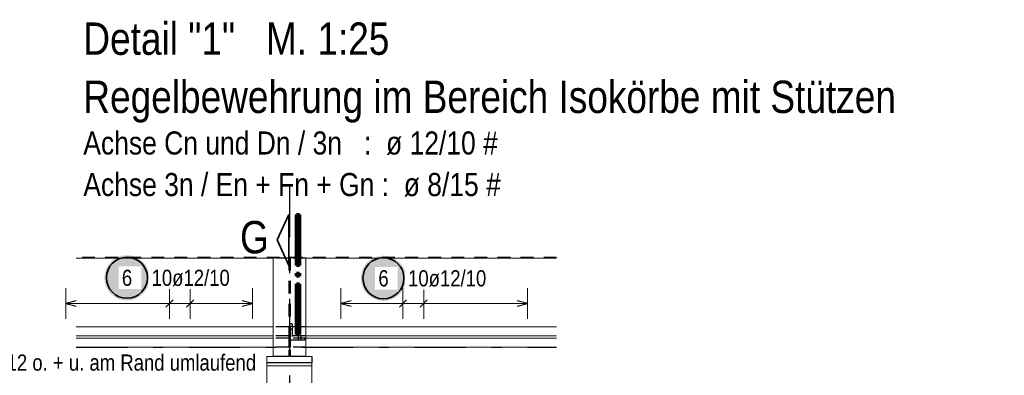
# Model space of a CAD drawing. Header units: millimetres. Extents: x -4 to 113, y -17 to 52.
# Tile 49 of 91: x 54.56 to 64.15, y 16.5 to 19.97. Entities that reach past the tile are written whole.
import ezdxf

# ---------------------------------------------------------------- set-up
doc = ezdxf.new("R2010")
doc.units = ezdxf.units.MM
doc.linetypes.add('DASHDOTX2', pattern=[2, 1, -0.5, 0, -0.5])
doc.linetypes.add('HIDDEN', pattern=[0.375, 0.25, -0.125])
for name, color, linetype, lineweight in [('Achsen', 7, 'Continuous', 20), ('Mattenbewehrung', 7, 'Continuous', 20), ('Schraffuren', 7, 'Continuous', 20)]:
    doc.layers.add(name, color=color, linetype=linetype, lineweight=lineweight)
doc.styles.add('Arial Narrow', font='ARIALN.TTF')

msp = doc.modelspace()

# ---------------------------------------------------------------- hatches: boundary and pattern name
at = {"layer": 'Schraffuren', "lineweight": 25, "true_color": 0xffffff}
for points in [[(55.82108, 17.45), (55.820946, 17.457678), (55.820544, 17.465346), (55.819875, 17.472996), (55.818939, 17.480618), (55.817738, 17.488203), (55.816273, 17.495741), (55.814545, 17.503223), (55.812558, 17.51064), (55.810313, 17.517984), (55.807813, 17.525244), (55.805061, 17.532413), (55.80206, 17.539482), (55.798815, 17.546442), (55.795329, 17.553284), (55.791606, 17.56), (55.787651, 17.566582), (55.783469, 17.573022), (55.779064, 17.579313), (55.774443, 17.585446), (55.76961, 17.591413), (55.764572, 17.597209), (55.759335, 17.602825), (55.753905, 17.608255), (55.748289, 17.613492), (55.742494, 17.61853), (55.736526, 17.623362), (55.730393, 17.627984), (55.724103, 17.632388), (55.717663, 17.636571), (55.71108, 17.640526), (55.704364, 17.644248), (55.697522, 17.647735), (55.690562, 17.65098), (55.683494, 17.65398), (55.676325, 17.656732), (55.669064, 17.659232), (55.661721, 17.661478), (55.654303, 17.663465), (55.646821, 17.665192), (55.639283, 17.666658), (55.631698, 17.667859), (55.624077, 17.668795), (55.616427, 17.669464), (55.608758, 17.669866), (55.60108, 17.67), (55.593402, 17.669866), (55.585734, 17.669464), (55.578084, 17.668795), (55.570462, 17.667859), (55.562878, 17.666658), (55.55534, 17.665192), (55.547858, 17.663465), (55.54044, 17.661478), (55.533097, 17.659232), (55.525836, 17.656732), (55.518667, 17.65398), (55.511598, 17.65098), (55.504639, 17.647735), (55.497797, 17.644248), (55.49108, 17.640526), (55.484498, 17.636571), (55.478058, 17.632388), (55.471768, 17.627984), (55.465635, 17.623362), (55.459667, 17.61853), (55.453872, 17.613492), (55.448256, 17.608255), (55.442826, 17.602825), (55.437589, 17.597209), (55.432551, 17.591413), (55.427718, 17.585446), (55.423097, 17.579313), (55.418692, 17.573022), (55.41451, 17.566582), (55.410555, 17.56), (55.406832, 17.553284), (55.403346, 17.546442), (55.4001, 17.539482), (55.3971, 17.532413), (55.394348, 17.525244), (55.391848, 17.517984), (55.389603, 17.51064), (55.387615, 17.503223), (55.385888, 17.495741), (55.384423, 17.488203), (55.383221, 17.480618), (55.382286, 17.472996), (55.381616, 17.465346), (55.381214, 17.457678), (55.38108, 17.45), (55.381214, 17.442322), (55.381616, 17.434654), (55.382286, 17.427004), (55.383221, 17.419382), (55.384423, 17.411797), (55.385888, 17.404259), (55.387615, 17.396777), (55.389603, 17.38936), (55.391848, 17.382016), (55.394348, 17.374756), (55.3971, 17.367587), (55.4001, 17.360518), (55.403346, 17.353558), (55.406832, 17.346716), (55.410555, 17.34), (55.41451, 17.333418), (55.418692, 17.326978), (55.423097, 17.320687), (55.427718, 17.314554), (55.432551, 17.308587), (55.437589, 17.302791), (55.442826, 17.297175), (55.448256, 17.291745), (55.453872, 17.286508), (55.459667, 17.28147), (55.465635, 17.276638), (55.471768, 17.272016), (55.478058, 17.267612), (55.484498, 17.263429), (55.49108, 17.259474), (55.497797, 17.255752), (55.504639, 17.252265), (55.511598, 17.24902), (55.518667, 17.24602), (55.525836, 17.243268), (55.533097, 17.240768), (55.54044, 17.238522), (55.547858, 17.236535), (55.55534, 17.234808), (55.562878, 17.233342), (55.570462, 17.232141), (55.578084, 17.231205), (55.585734, 17.230536), (55.593402, 17.230134), (55.60108, 17.23), (55.608758, 17.230134), (55.616427, 17.230536), (55.624077, 17.231205), (55.631698, 17.232141), (55.639283, 17.233342), (55.646821, 17.234808), (55.654303, 17.236535), (55.661721, 17.238522), (55.669064, 17.240768), (55.676325, 17.243268), (55.683494, 17.24602), (55.690562, 17.24902), (55.697522, 17.252265), (55.704364, 17.255752), (55.71108, 17.259474), (55.717663, 17.263429), (55.724103, 17.267612), (55.730393, 17.272016), (55.736526, 17.276638), (55.742494, 17.28147), (55.748289, 17.286508), (55.753905, 17.291745), (55.759335, 17.297175), (55.764572, 17.302791), (55.76961, 17.308587), (55.774443, 17.314554), (55.779064, 17.320687), (55.783469, 17.326978), (55.787651, 17.333418), (55.791606, 17.34), (55.795329, 17.346716), (55.798815, 17.353558), (55.80206, 17.360518), (55.805061, 17.367587), (55.807813, 17.374756), (55.810313, 17.382016), (55.812558, 17.38936), (55.814545, 17.396777), (55.816273, 17.404259), (55.817738, 17.411797), (55.818939, 17.419382), (55.819875, 17.427004), (55.820544, 17.434654)], [(58.321913, 17.445323), (58.321779, 17.453001), (58.321377, 17.46067), (58.320708, 17.468319), (58.319772, 17.475941), (58.318571, 17.483526), (58.317106, 17.491064), (58.315378, 17.498546), (58.313391, 17.505963), (58.311145, 17.513307), (58.308645, 17.520568), (58.305893, 17.527737), (58.302893, 17.534805), (58.299648, 17.541765), (58.296162, 17.548607), (58.292439, 17.555323), (58.288484, 17.561905), (58.284301, 17.568346), (58.279897, 17.574636), (58.275275, 17.580769), (58.270443, 17.586736), (58.265405, 17.592532), (58.260168, 17.598148), (58.254738, 17.603578), (58.249122, 17.608815), (58.243326, 17.613853), (58.237359, 17.618686), (58.231226, 17.623307), (58.224935, 17.627711), (58.218495, 17.631894), (58.211913, 17.635849), (58.205197, 17.639572), (58.198355, 17.643058), (58.191395, 17.646303), (58.184326, 17.649304), (58.177157, 17.652056), (58.169897, 17.654556), (58.162553, 17.656801), (58.155136, 17.658788), (58.147654, 17.660516), (58.140116, 17.661981), (58.132531, 17.663182), (58.124909, 17.664118), (58.117259, 17.664787), (58.109591, 17.665189), (58.101913, 17.665323), (58.094235, 17.665189), (58.086567, 17.664787), (58.078917, 17.664118), (58.071295, 17.663182), (58.06371, 17.661981), (58.056172, 17.660516), (58.04869, 17.658788), (58.041273, 17.656801), (58.033929, 17.654556), (58.026669, 17.652056), (58.0195, 17.649304), (58.012431, 17.646303), (58.005471, 17.643058), (57.998629, 17.639572), (57.991913, 17.635849), (57.985331, 17.631894), (57.978891, 17.627711), (57.9726, 17.623307), (57.966468, 17.618686), (57.9605, 17.613853), (57.954704, 17.608815), (57.949088, 17.603578), (57.943658, 17.598148), (57.938421, 17.592532), (57.933383, 17.586736), (57.928551, 17.580769), (57.923929, 17.574636), (57.919525, 17.568346), (57.915342, 17.561905), (57.911387, 17.555323), (57.907665, 17.548607), (57.904178, 17.541765), (57.900933, 17.534805), (57.897933, 17.527737), (57.895181, 17.520568), (57.892681, 17.513307), (57.890435, 17.505963), (57.888448, 17.498546), (57.886721, 17.491064), (57.885255, 17.483526), (57.884054, 17.475941), (57.883118, 17.468319), (57.882449, 17.46067), (57.882047, 17.453001), (57.881913, 17.445323), (57.882047, 17.437645), (57.882449, 17.429977), (57.883118, 17.422327), (57.884054, 17.414705), (57.885255, 17.407121), (57.886721, 17.399583), (57.888448, 17.3921), (57.890435, 17.384683), (57.892681, 17.377339), (57.895181, 17.370079), (57.897933, 17.36291), (57.900933, 17.355841), (57.904178, 17.348882), (57.907665, 17.342039), (57.911387, 17.335323), (57.915342, 17.328741), (57.919525, 17.322301), (57.923929, 17.31601), (57.928551, 17.309878), (57.933383, 17.30391), (57.938421, 17.298114), (57.943658, 17.292498), (57.949088, 17.287068), (57.954704, 17.281831), (57.9605, 17.276793), (57.966468, 17.271961), (57.9726, 17.267339), (57.978891, 17.262935), (57.985331, 17.258753), (57.991913, 17.254798), (57.998629, 17.251075), (58.005471, 17.247589), (58.012431, 17.244343), (58.0195, 17.241343), (58.026669, 17.238591), (58.033929, 17.236091), (58.041273, 17.233846), (58.04869, 17.231858), (58.056172, 17.230131), (58.06371, 17.228666), (58.071295, 17.227464), (58.078917, 17.226528), (58.086567, 17.225859), (58.094235, 17.225457), (58.101913, 17.225323), (58.109591, 17.225457), (58.117259, 17.225859), (58.124909, 17.226528), (58.132531, 17.227464), (58.140116, 17.228666), (58.147654, 17.230131), (58.155136, 17.231858), (58.162553, 17.233846), (58.169897, 17.236091), (58.177157, 17.238591), (58.184326, 17.241343), (58.191395, 17.244343), (58.198355, 17.247589), (58.205197, 17.251075), (58.211913, 17.254798), (58.218495, 17.258753), (58.224935, 17.262935), (58.231226, 17.267339), (58.237359, 17.271961), (58.243326, 17.276793), (58.249122, 17.281831), (58.254738, 17.287068), (58.260168, 17.292498), (58.265405, 17.298114), (58.270443, 17.30391), (58.275275, 17.309878), (58.279897, 17.31601), (58.284301, 17.322301), (58.288484, 17.328741), (58.292439, 17.335323), (58.296162, 17.342039), (58.299648, 17.348882), (58.302893, 17.355841), (58.305893, 17.36291), (58.308645, 17.370079), (58.311145, 17.377339), (58.313391, 17.384683), (58.315378, 17.3921), (58.317106, 17.399583), (58.318571, 17.407121), (58.319772, 17.414705), (58.320708, 17.422327), (58.321377, 17.429977)]]:
    msp.add_hatch(color=7, dxfattribs=at).paths.add_polyline_path(points)

# ---------------------------------------------------------------- linework, layer by layer
at = {"color": 2, "linetype": 'Continuous', "lineweight": 35}
for p, q in [((57.065894, 17.818692), (57.178393, 18.066195)), ((57.178393, 18.066195), (57.178393, 17.571194)), ((57.178393, 17.571194), (57.065894, 17.818692))]:
    msp.add_line(p, q, dxfattribs=at)
at = {"color": 1, "linetype": 'Continuous', "lineweight": 70}
for p, q in [((57.253394, 17.571194), (57.253394, 18.066195)), ((57.253394, 18.066195), (57.283389, 18.066195)), ((57.283389, 18.066195), (57.283389, 17.571194)), ((57.283389, 17.571194), (57.253394, 17.571194)), ((57.253394, 17.466195), (57.253394, 17.496194)), ((57.253394, 17.496194), (57.283389, 17.496194)), ((57.283389, 17.496194), (57.283389, 17.466195)), ((57.283389, 17.466195), (57.253394, 17.466195)), ((57.253394, 16.896193), (57.253394, 17.391194)), ((57.253394, 17.391194), (57.283389, 17.391194)), ((57.283389, 17.391194), (57.283389, 16.896193)), ((57.283389, 16.896193), (57.253394, 16.896193))]:
    msp.add_line(p, q, dxfattribs=at)
at = {"color": 2, "linetype": 'HIDDEN', "lineweight": 35, "ltscale": 0.5}
msp.add_line((59.789176, 17.647006), (55.105745, 17.647006), dxfattribs=at)
at = {"color": 7, "linetype": 'Continuous', "lineweight": 18}
for p, q in [((57.02555, 17.642303), (55.105745, 17.642303)), ((57.02555, 17.647006), (57.02555, 16.682303)), ((57.34555, 17.647006), (57.34555, 16.682303)), ((59.789176, 17.642303), (57.34555, 17.642303)), ((57.02555, 16.972303), (55.105745, 16.972303)), ((59.789176, 16.972303), (57.34555, 16.972303)), ((57.02555, 16.883342), (55.105745, 16.883333)), ((57.02555, 16.861303), (55.105745, 16.861303)), ((59.789176, 16.883355), (57.34555, 16.883344)), ((59.789176, 16.861303), (57.34555, 16.861303)), ((57.02555, 16.772303), (55.105745, 16.772303)), ((59.789176, 16.772303), (57.34555, 16.772303)), ((57.02555, 16.682303), (56.964824, 16.682303)), ((56.964824, 16.682303), (56.964824, 16.622303)), ((56.964824, 16.622303), (56.964824, 16.592303)), ((57.404824, 16.682303), (57.34555, 16.682303)), ((57.404824, 16.622303), (57.404824, 16.592303)), ((57.404824, 16.592303), (56.964824, 16.592303)), ((56.964824, 16.592303), (56.964824, 16.352303)), ((57.404824, 16.592303), (57.404824, 16.352303))]:
    msp.add_line(p, q, dxfattribs=at)
at = {"color": 3, "linetype": 'HIDDEN', "lineweight": 25, "ltscale": 0.5}
for p, q in [((57.17845, 17.642303), (57.02555, 17.642303)), ((57.17805, 17.647006), (57.17805, 16.682303)), ((57.17845, 17.647006), (57.17845, 17.642303)), ((57.19265, 17.647006), (57.19265, 17.642303)), ((57.34555, 17.642303), (57.19265, 17.642303)), ((57.19305, 17.647006), (57.19305, 16.682303)), ((57.21305, 17.001303), (57.19305, 17.001303)), ((57.21305, 17.001303), (57.21305, 16.841303)), ((57.17845, 16.972303), (57.02555, 16.972303)), ((57.19305, 16.974303), (57.17805, 16.974303)), ((57.19305, 16.948303), (57.17805, 16.948303)), ((57.17845, 16.972303), (57.17845, 16.883303)), ((57.34555, 16.972303), (57.19265, 16.972303)), ((57.19265, 16.972303), (57.19265, 16.883303)), ((57.21305, 16.974303), (57.19305, 16.974303)), ((57.21305, 16.948303), (57.19305, 16.948303)), ((57.17845, 16.883343), (57.02555, 16.883342)), ((57.17845, 16.861303), (57.02555, 16.861303)), ((57.17845, 16.883303), (57.17845, 16.861303)), ((57.17845, 16.861303), (57.17845, 16.772303)), ((57.34555, 16.883344), (57.19265, 16.883343)), ((57.19265, 16.883303), (57.19265, 16.861303)), ((57.34555, 16.861303), (57.19265, 16.861303)), ((57.19265, 16.861303), (57.19265, 16.772303)), ((57.21305, 16.841343), (57.19305, 16.841343)), ((57.33305, 16.841344), (57.21305, 16.841343)), ((57.27005, 16.883303), (57.27005, 16.861303)), ((57.27005, 16.861303), (57.27005, 16.841303)), ((57.29605, 16.883303), (57.29605, 16.861303)), ((57.29605, 16.861303), (57.29605, 16.841303)), ((57.33305, 16.861303), (57.33305, 16.841303)), ((57.17845, 16.772303), (57.02555, 16.772303)), ((57.34555, 16.772303), (57.19265, 16.772303)), ((57.14205, 16.682303), (57.02555, 16.682303)), ((57.153175, 16.682303), (57.14205, 16.682303)), ((57.163211, 16.682303), (57.153175, 16.682303)), ((57.171175, 16.682303), (57.163211, 16.682303)), ((57.176288, 16.682303), (57.171175, 16.682303)), ((57.17805, 16.682303), (57.176288, 16.682303)), ((57.194812, 16.682303), (57.19305, 16.682303)), ((57.199926, 16.682303), (57.194812, 16.682303)), ((57.20789, 16.682303), (57.199926, 16.682303)), ((57.217926, 16.682303), (57.20789, 16.682303)), ((57.22905, 16.682303), (57.217926, 16.682303)), ((57.34555, 16.682303), (57.22905, 16.682303))]:
    msp.add_line(p, q, dxfattribs=at)
at = {"color": 3, "linetype": 'Continuous', "lineweight": 25}
for p, q in [((57.404824, 16.622338), (56.964824, 16.622335)), ((57.404824, 16.682303), (57.404824, 16.622303))]:
    msp.add_line(p, q, dxfattribs=at)
at = {"layer": 'Achsen', "color": 3, "linetype": 'DASHDOTX2', "lineweight": 25, "ltscale": 0.5}
for p, q in [((57.18473, 18.346183), (57.18473, 12.863636)), ((55.105745, 16.772296), (59.789176, 16.772296))]:
    msp.add_line(p, q, dxfattribs=at)
at = {"layer": 'Schraffuren', "color": 5, "linetype": 'Continuous', "lineweight": 18, "ltscale": 0.5}
for p, q in [((55.005745, 17.35), (55.005745, 17.05)), ((56.016343, 17.35), (56.016343, 17.05)), ((56.218463, 17.35), (56.218463, 17.05)), ((56.824822, 17.05), (56.824822, 17.35)), ((57.685747, 17.35), (57.685747, 17.05)), ((58.292106, 17.05), (58.292106, 17.35)), ((58.494225, 17.05), (58.494225, 17.35)), ((59.504824, 17.05), (59.504824, 17.35)), ((55.005745, 17.2), (56.824822, 17.2)), ((59.504824, 17.2), (57.685747, 17.2))]:
    msp.add_line(p, q, dxfattribs=at)
at = {"layer": 'Schraffuren', "color": 3, "linetype": 'Continuous', "lineweight": 25, "ltscale": 0.5}
for p, q in [((55.105745, 17.226795), (55.005745, 17.2)), ((55.005745, 17.2), (55.105745, 17.173205)), ((56.051698, 17.235355), (55.980988, 17.164645)), ((56.253818, 17.235355), (56.183107, 17.164645)), ((56.824822, 17.2), (56.724822, 17.226795)), ((56.724822, 17.173205), (56.824822, 17.2)), ((57.785747, 17.226795), (57.685747, 17.2)), ((57.685747, 17.2), (57.785747, 17.173205)), ((58.25675, 17.164645), (58.327461, 17.235355)), ((58.45887, 17.164645), (58.529581, 17.235355)), ((59.504824, 17.2), (59.404824, 17.226795)), ((59.404824, 17.173205), (59.504824, 17.2))]:
    msp.add_line(p, q, dxfattribs=at)
at = {"layer": 'Schraffuren', "color": 2, "linetype": 'Continuous', "lineweight": 35, "ltscale": 0.5}
for centre in [(55.60108, 17.45), (58.101913, 17.445323)]:
    msp.add_circle(centre, 0.2, dxfattribs=at)

# ---------------------------------------------------------------- texts
at = {"color": 1, "lineweight": 70, "style": 'Arial Narrow'}
for s, p in [('Detail "1"   M. 1:25', (55.175914, 19.623551)), ('Regelbewehrung im Bereich Isokörbe mit Stützen', (55.175914, 19.056551))]:
    msp.add_text(s, height=0.315, dxfattribs=at).set_placement(p)
at = {"layer": 'Mattenbewehrung', "color": 2, "lineweight": 35, "insert": (54.217248, 16.702602), "char_height": 0.1575, "attachment_point": 1, "line_spacing_factor": 0.9, "style": 'Arial Narrow'}
msp.add_mtext('1ø12 o. + u. am Rand umlaufend', dxfattribs=at)
at = {"layer": 'Schraffuren', "color": 4, "lineweight": 50, "style": 'Arial Narrow'}
for s, p in [('Achse Cn und Dn / 3n   :  ø 12/10 #', (55.175914, 18.651551)), ('Achse 3n / En + Fn + Gn :  ø 8/15 #', (55.175914, 18.246551))]:
    msp.add_text(s, height=0.225, dxfattribs=at).set_placement(p)
at = {"layer": 'Schraffuren', "color": 1, "lineweight": 70, "style": 'Arial Narrow'}
msp.add_text('G', height=0.315, dxfattribs=at).set_placement((56.703603, 17.688415))

# ---------------------------------------------------------------- next in the draw order: texts
at = {"layer": 'Schraffuren', "color": 2, "lineweight": 35, "char_height": 0.1575, "attachment_point": 1, "line_spacing_factor": 0.9, "style": 'Arial Narrow', "bg_fill": 3, "box_fill_scale": 1.2, "bg_fill_color": 256, "bg_fill_true_color": 13158600, "bg_fill_transparency": 0}
for s, insert in [('6', (55.551468, 17.52875)), ('10ø12/10', (55.84108, 17.52875)), ('6', (58.052301, 17.524073)), ('10ø12/10', (58.341913, 17.524073))]:
    msp.add_mtext(s, dxfattribs=dict(at, insert=insert))

doc.saveas('drawing.dxf')
